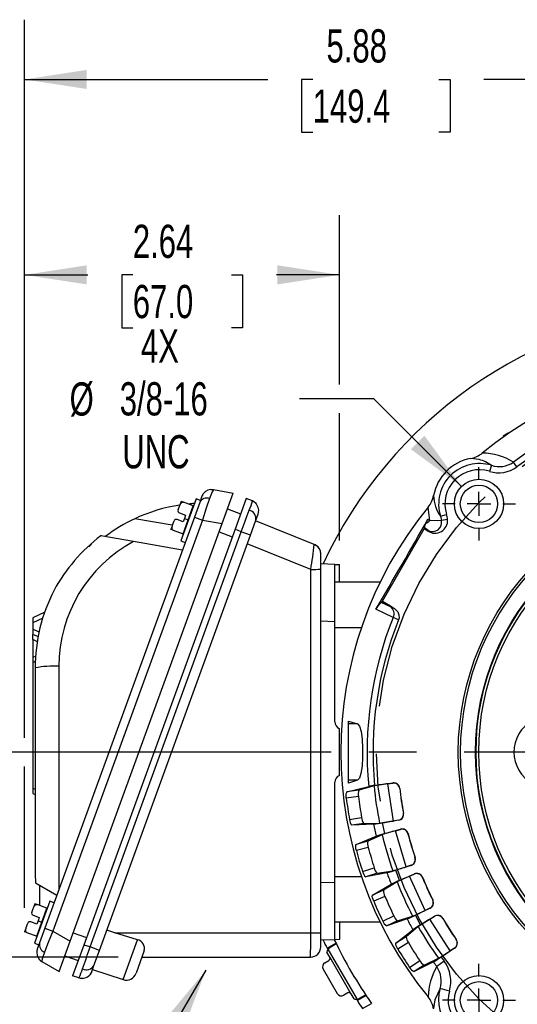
# Model space of a CAD drawing. Header units: inches. Extents: x 0 to 44, y 0 to 34.
# Tile 11 of 18: x 30.1 to 34.3, y 10.5 to 18.8. Entities that reach past the tile are written whole.
import ezdxf

# ---------------------------------------------------------------- set-up
doc = ezdxf.new("R2010")
doc.units = ezdxf.units.IN
doc.header["$LTSCALE"] = 4
doc.header["$MEASUREMENT"] = 0
doc.linetypes.add('CENTERX2', pattern=[0.8, 0.5, -0.1, 0.1, -0.1])
doc.layers.add('CENTER', color=40, linetype='CENTERX2')
doc.layers.add('DIMENSIONS', color=140, linetype='Continuous', lineweight=25)
doc.layers.add('TEXT', color=140, linetype='Continuous', lineweight=25)
doc.styles.add('SLDTEXTSTYLE0', font='TXT', dxfattribs={"width": 0.7})
doc.dimstyles.new('SLDDIMSTYLE1', dxfattribs={"dimtxt": 0.277778, "dimasz": 0.52, "dimexe": 0, "dimexo": 0.0625, "dimgap": 0.069444, "dimtad": 0, "dimtih": 1, "dimtoh": 1, "dimrnd": 1e-09, "dimzin": 12, "dimdsep": 46, "dimtxsty": 'SLDTEXTSTYLE0', "dimsah": 1, "dimcen": 0.09, "dimadec": 0, "dimazin": 3, "dimtfac": 1, "dimtofl": 0, "dimtmove": 0, "dimatfit": 3, "dimfxl": 0, "dimfrac": 2, "dimtolj": 1, "dimtzin": 12, "dimarcsym": 0})
doc.dimstyles.new('SLDDIMSTYLE4', dxfattribs={"dimtxt": 0.18, "dimasz": 0.52, "dimexe": 0, "dimexo": 0.0625, "dimgap": 0, "dimtad": 0, "dimtih": 1, "dimtoh": 1, "dimdec": 0, "dimrnd": 1e-09, "dimzin": 0, "dimdsep": 46, "dimtxsty": 'Standard', "dimsah": 1, "dimcen": 0.09, "dimadec": 0, "dimazin": 0, "dimtfac": 0.52, "dimtdec": 0, "dimtofl": 0, "dimtmove": 0, "dimatfit": 3, "dimfxl": 0, "dimfrac": 2, "dimtolj": 1, "dimtzin": 0, "dimarcsym": 0})
doc.dimstyles.new('SLDDIMSTYLE5', dxfattribs={"dimtxt": 0.277778, "dimasz": 0.52, "dimexe": 0, "dimexo": 0.0625, "dimgap": 0.069444, "dimtad": 0, "dimtih": 1, "dimtoh": 1, "dimrnd": 1e-09, "dimzin": 12, "dimdsep": 46, "dimtxsty": 'SLDTEXTSTYLE0', "dimsah": 1, "dimcen": 0, "dimadec": 0, "dimazin": 3, "dimtfac": 1, "dimtofl": 0, "dimtmove": 0, "dimatfit": 3, "dimfxl": 0, "dimfrac": 2, "dimtolj": 1, "dimtzin": 12, "dimarcsym": 0})
doc.dimstyles.new('SLDDIMSTYLE6', dxfattribs={"dimtxt": 0.277778, "dimasz": 0.52, "dimexe": 0, "dimexo": 0.0625, "dimgap": 0.069444, "dimtad": 0, "dimtih": 1, "dimtoh": 1, "dimrnd": 1e-09, "dimzin": 12, "dimdsep": 46, "dimtxsty": 'SLDTEXTSTYLE0', "dimsah": 1, "dimcen": 0, "dimadec": 0, "dimazin": 3, "dimtfac": 1, "dimtofl": 0, "dimtmove": 0, "dimatfit": 3, "dimfxl": 0, "dimfrac": 2, "dimtolj": 1, "dimtzin": 12, "dimarcsym": 0})
doc.dimstyles.new('SLDDIMSTYLE7', dxfattribs={"dimtxt": 0.277778, "dimasz": 0.52, "dimexe": 0, "dimexo": 0.0625, "dimgap": 0.069444, "dimtad": 0, "dimtih": 1, "dimtoh": 1, "dimrnd": 1e-09, "dimzin": 12, "dimdsep": 46, "dimtxsty": 'SLDTEXTSTYLE0', "dimsah": 1, "dimcen": 0, "dimadec": 0, "dimazin": 3, "dimtfac": 1, "dimtofl": 0, "dimtmove": 0, "dimatfit": 3, "dimfxl": 0, "dimfrac": 2, "dimtolj": 1, "dimtzin": 12, "dimarcsym": 0})

# ---------------------------------------------------------------- blocks, each defined once
blk = doc.blocks.new('_D_11')
at = {"layer": 'DIMENSIONS'}
for p, q in [((39.1755, 15.9911), (39.0822, 15.9911)), ((39.0822, 15.9911), (39.0822, 15.5494)), ((40.2322, 15.9911), (40.3255, 15.9911)), ((40.3255, 15.9911), (40.3255, 15.5494)), ((37.9677, 14.9113), (38.5394, 15.5876)), ((38.5394, 15.5876), (38.7388, 15.5876)), ((39.0822, 15.5494), (39.1755, 15.5494)), ((40.3255, 15.5494), (40.2322, 15.5494))]:
    blk.add_line(p, q, dxfattribs=at)
blk.add_solid([(37.9677, 14.9113), (38.3645, 15.2567), (38.2423, 15.36)], dxfattribs=at)
at = {"layer": 'DIMENSIONS', "char_height": 0.27778, "attachment_point": 1, "style": 'SLDTEXTSTYLE0'}
for s, insert in [('%%c', (39.0812, 16.4114)), ('5.87', (39.5009, 16.4114)), ('149.2', (39.1755, 15.9074)), ('B.C.', (39.32, 15.4035))]:
    blk.add_mtext(s, dxfattribs=dict(at, insert=insert))
blk = doc.blocks.new('_D_14')
at = {"layer": 'DIMENSIONS'}
for p, q in [((28.2821, 13.2456), (28.1888, 13.2456)), ((28.1888, 13.2456), (28.1888, 12.8038)), ((29.1077, 13.2456), (29.2011, 13.2456)), ((29.2011, 13.2456), (29.2011, 12.8038)), ((29.6086, 13.2461), (29.8961, 13.2461)), ((29.8961, 13.2461), (29.8961, 12.6577)), ((28.1888, 12.8038), (28.2821, 12.8038)), ((29.2011, 12.8038), (29.1077, 12.8038)), ((32.7559, 12.6577), (29.3961, 12.6577)), ((29.8961, 12.6577), (29.8961, 10.9421)), ((30.9707, 10.9421), (29.3961, 10.9421))]:
    blk.add_line(p, q, dxfattribs=at)
for points in [[(29.8961, 12.6577), (29.8161, 12.1377), (29.9761, 12.1377)], [(29.8961, 10.9421), (29.9761, 11.4621), (29.8161, 11.4621)]]:
    blk.add_solid(points, dxfattribs=at)
at = {"layer": 'DIMENSIONS', "char_height": 0.27778, "attachment_point": 1, "style": 'SLDTEXTSTYLE0'}
for s, insert in [('1.72', (28.2821, 13.6659)), ('43.6', (28.2821, 13.1619))]:
    blk.add_mtext(s, dxfattribs=dict(at, insert=insert))
blk = doc.blocks.new('_D_19')
at = {"layer": 'DIMENSIONS'}
for p, q in [((39.161, 13.6071), (40.0523, 13.8808)), ((40.0523, 13.8808), (40.312, 13.8808)), ((40.4986, 13.8808), (40.4053, 13.8808)), ((40.4053, 13.8808), (40.4053, 13.4391)), ((41.5553, 13.8808), (41.6486, 13.8808)), ((41.6486, 13.8808), (41.6486, 13.4391)), ((40.4053, 13.4391), (40.4986, 13.4391)), ((41.6486, 13.4391), (41.5553, 13.4391))]:
    blk.add_line(p, q, dxfattribs=at)
blk.add_solid([(39.161, 13.6071), (39.6815, 13.6832), (39.6345, 13.8362)], dxfattribs=at)
at = {"layer": 'DIMENSIONS', "char_height": 0.27778, "attachment_point": 1, "style": 'SLDTEXTSTYLE0'}
for s, insert in [('%%c', (40.4043, 14.3011)), ('6.47', (40.824, 14.3011)), ('164.3', (40.4986, 13.7971))]:
    blk.add_mtext(s, dxfattribs=dict(at, insert=insert))
blk = doc.blocks.new('_D_20')
at = {"layer": 'DIMENSIONS'}
for p, q in [((39.3381, 14.4558), (40.1596, 14.9078)), ((40.1596, 14.9078), (40.312, 14.9078)), ((40.4986, 14.9078), (40.4053, 14.9078)), ((40.4053, 14.9078), (40.4053, 14.466)), ((41.5553, 14.9078), (41.6486, 14.9078)), ((41.6486, 14.9078), (41.6486, 14.466)), ((40.4053, 14.466), (40.4986, 14.466)), ((41.6486, 14.466), (41.5553, 14.466))]:
    blk.add_line(p, q, dxfattribs=at)
blk.add_solid([(39.3381, 14.4558), (39.8323, 14.6364), (39.7552, 14.7766)], dxfattribs=at)
at = {"layer": 'DIMENSIONS', "char_height": 0.27778, "attachment_point": 1, "style": 'SLDTEXTSTYLE0'}
for s, insert in [('%%c', (40.4043, 15.3281)), ('7.46', (40.824, 15.3281)), ('189.5', (40.4986, 14.8241))]:
    blk.add_mtext(s, dxfattribs=dict(at, insert=insert))
blk = doc.blocks.new('_D_21')
at = {"layer": 'DIMENSIONS'}
for p, q in [((30.1883, 12.7777), (30.1883, 18.7853)), ((36.0698, 16.508), (36.0698, 18.7853)), ((30.1883, 18.2853), (32.2242, 18.2853)), ((32.6007, 18.2847), (32.5074, 18.2847)), ((32.5074, 18.2847), (32.5074, 17.8429)), ((33.6574, 18.2847), (33.7507, 18.2847)), ((33.7507, 18.2847), (33.7507, 17.8429)), ((36.0698, 18.2853), (34.0339, 18.2853)), ((32.5074, 17.8429), (32.6007, 17.8429)), ((33.7507, 17.8429), (33.6574, 17.8429)), ((36.0698, 15.9716), (36.0698, 16.268)), ((30.1883, 11.354), (30.1883, 12.5377))]:
    blk.add_line(p, q, dxfattribs=at)
for points in [[(30.1883, 18.2853), (30.7083, 18.2053), (30.7083, 18.3653)], [(36.0698, 18.2853), (35.5498, 18.3653), (35.5498, 18.2053)]]:
    blk.add_solid(points, dxfattribs=at)
at = {"layer": 'DIMENSIONS', "char_height": 0.27778, "attachment_point": 1, "style": 'SLDTEXTSTYLE0'}
for s, insert in [('5.88', (32.7162, 18.705)), ('149.4', (32.6007, 18.201))]:
    blk.add_mtext(s, dxfattribs=dict(at, insert=insert))
blk = doc.blocks.new('_D_22')
at = {"layer": 'DIMENSIONS'}
for p, q in [((33.1132, 15.6143), (32.4892, 15.6143)), ((33.8472, 14.8803), (33.1132, 15.6143))]:
    blk.add_line(p, q, dxfattribs=at)
blk.add_solid([(33.8472, 14.8803), (33.5361, 15.3046), (33.4229, 15.1914)], dxfattribs=at)
at = {"layer": 'DIMENSIONS', "char_height": 0.27778, "attachment_point": 1, "style": 'SLDTEXTSTYLE0'}
for s, insert in [('4X', (31.1621, 16.1938)), ('%%c', (30.565, 15.7509)), ('3/8-16', (30.9846, 15.7521)), ('UNC', (31.0063, 15.3092))]:
    blk.add_mtext(s, dxfattribs=dict(at, insert=insert))
blk = doc.blocks.new('_D_23')
at = {"layer": 'DIMENSIONS'}
for p, q in [((30.1884, 12.7777), (30.1884, 17.1504)), ((32.8257, 15.7343), (32.8257, 17.1504)), ((30.1884, 16.6504), (30.7177, 16.6504)), ((31.0943, 16.6498), (31.0009, 16.6498)), ((31.0009, 16.6498), (31.0009, 16.2081)), ((31.9199, 16.6498), (32.0132, 16.6498)), ((32.0132, 16.6498), (32.0132, 16.2081)), ((32.8257, 16.6504), (32.2964, 16.6504)), ((31.0009, 16.2081), (31.0943, 16.2081)), ((32.0132, 16.2081), (31.9199, 16.2081)), ((32.8257, 14.427), (32.8257, 15.4943)), ((30.1884, 11.3544), (30.1884, 12.5377))]:
    blk.add_line(p, q, dxfattribs=at)
for points in [[(30.1884, 16.6504), (30.7084, 16.5704), (30.7084, 16.7304)], [(32.8257, 16.6504), (32.3057, 16.7304), (32.3057, 16.5704)]]:
    blk.add_solid(points, dxfattribs=at)
at = {"layer": 'DIMENSIONS', "char_height": 0.27778, "attachment_point": 1, "style": 'SLDTEXTSTYLE0'}
for s, insert in [('2.64', (31.0943, 17.0701)), ('67.0', (31.0943, 16.5661))]:
    blk.add_mtext(s, dxfattribs=dict(at, insert=insert))
blk = doc.blocks.new('SW_CENTERMARKSYMBOL_0')
at = {"layer": 'CENTER', "color": 0}
for p, q in [((0, 0.2), (0, 3.1139)), ((0, 0), (0, 0.1)), ((-0.2, 0), (-3.1139, 0)), ((0, 0), (-0.1, 0)), ((0, 0), (0, -0.1)), ((0, 0), (0.1, 0)), ((0.2, 0), (3.1139, 0)), ((0, -0.2), (0, -3.1139))]:
    blk.add_line(p, q, dxfattribs=at)
blk = doc.blocks.new('SW_CENTERMARKSYMBOL_1')
at = {"layer": 'CENTER', "color": 0}
for p, q in [((0, 0.2), (0, 0.3063)), ((0, 0), (0, 0.1)), ((-0.2, 0), (-0.3063, 0)), ((0, 0), (-0.1, 0)), ((0, 0), (0, -0.1)), ((0, 0), (0.1, 0)), ((0.2, 0), (0.3063, 0)), ((0, -0.2), (0, -0.3063))]:
    blk.add_line(p, q, dxfattribs=at)
blk = doc.blocks.new('SW_CENTERMARKSYMBOL_4')
at = {"layer": 'CENTER', "color": 0}
for p, q in [((0, 0.2), (0, 0.3063)), ((0, 0), (0, 0.1)), ((-0.2, 0), (-0.3063, 0)), ((0, 0), (-0.1, 0)), ((0, 0), (0, -0.1)), ((0, 0), (0.1, 0)), ((0.2, 0), (0.3063, 0)), ((0, -0.2), (0, -0.3063))]:
    blk.add_line(p, q, dxfattribs=at)

msp = doc.modelspace()

# ---------------------------------------------------------------- linework, layer by layer
for p, q in [((34.2386, 15.3258), (34.1969, 15.3017)), ((34.2384, 15.3251), (34.1976, 15.3015)), ((34.2384, 15.3251), (34.2386, 15.3258)), ((34.1871, 15.2862), (34.1878, 15.2861)), ((34.1976, 15.3015), (34.1969, 15.3017)), ((33.9958, 15.1043), (33.9231, 15.1141)), ((34.3105, 15.0432), (34.281, 15.0833)), ((34.0969, 15.0568), (34.0813, 15.0065)), ((31.7697, 14.8535), (31.7669, 14.8489)), ((31.7697, 14.8535), (31.9344, 14.8245)), ((31.499, 14.7553), (31.488, 14.725)), ((31.6236, 14.7763), (31.4957, 14.4248)), ((31.5176, 14.7489), (31.4994, 14.7555)), ((31.6001, 14.7188), (31.5176, 14.7489)), ((31.6548, 14.7469), (31.6097, 14.6229)), ((31.6606, 14.7628), (31.6236, 14.7763)), ((31.6733, 14.7978), (31.6548, 14.7469)), ((31.6606, 14.7628), (31.6596, 14.7603)), ((31.8416, 14.5694), (31.9344, 14.8245)), ((32.0441, 14.7805), (31.95, 14.5219)), ((32.0954, 14.7587), (32.0441, 14.7805)), ((31.4728, 14.6831), (31.4733, 14.6846)), ((31.5574, 14.6014), (31.6001, 14.7188)), ((31.6032, 14.7202), (31.6001, 14.7188)), ((31.8864, 14.6926), (31.9974, 14.6522)), ((33.5813, 14.596), (33.5681, 14.7065)), ((31.6097, 14.6229), (30.3582, 11.1846)), ((31.6769, 14.5985), (30.4255, 11.1601)), ((31.4224, 14.5558), (31.112, 14.6105)), ((31.4395, 14.5917), (31.4401, 14.5931)), ((31.5158, 14.5849), (31.4647, 14.6035)), ((31.4851, 14.6593), (31.5361, 14.6407)), ((31.5146, 14.4839), (31.5574, 14.6014)), ((31.5259, 14.6128), (31.5158, 14.5849)), ((31.5361, 14.6407), (31.5259, 14.6128)), ((31.5259, 14.6128), (31.5574, 14.6014)), ((31.5574, 14.6014), (31.5596, 14.6006)), ((31.6097, 14.6229), (31.6769, 14.5985)), ((31.6769, 14.5985), (31.8416, 14.5694)), ((32.0784, 14.472), (32.1241, 14.5975)), ((32.6141, 14.3952), (32.1227, 14.5937)), ((32.1241, 14.5975), (32.143, 14.6494)), ((33.5653, 14.607), (33.5813, 14.596)), ((33.6707, 14.6306), (33.721, 14.6462)), ((33.6707, 14.6306), (33.6788, 14.5956)), ((33.7306, 14.6026), (33.6788, 14.5956)), ((30.5703, 11.0766), (31.8416, 14.5694)), ((31.95, 14.5219), (30.6838, 11.0433)), ((30.7372, 11.027), (32.0013, 14.5001)), ((31.4232, 14.547), (31.4138, 14.521)), ((31.4321, 14.5139), (31.4138, 14.5206)), ((31.4321, 14.5139), (31.5146, 14.4839)), ((31.8164, 14.5002), (31.9274, 14.4598)), ((32.0013, 14.5001), (31.95, 14.5219)), ((32.0784, 14.472), (32.0013, 14.5001)), ((33.1841, 13.9199), (33.5338, 14.5257)), ((33.5656, 14.5073), (33.5338, 14.5257)), ((33.5361, 14.5304), (33.5342, 14.5376)), ((33.5682, 14.5119), (33.5342, 14.5376)), ((33.5361, 14.5304), (33.5682, 14.5119)), ((33.5656, 14.5073), (33.5682, 14.5119)), ((30.8143, 10.9989), (32.0784, 14.472)), ((30.8309, 14.4662), (30.8267, 14.4669)), ((31.1013, 14.4185), (30.8268, 14.4669)), ((31.5091, 14.3466), (31.1013, 14.4185)), ((31.4957, 14.4248), (31.5326, 14.4114)), ((31.5146, 14.4839), (31.5161, 14.4809)), ((32.5845, 14.1866), (32.0527, 14.4014)), ((32.6682, 14.1876), (32.6682, 14.3148)), ((32.5845, 11.1443), (32.5845, 14.1866)), ((32.7864, 14.2283), (32.6682, 14.2325)), ((32.6682, 11.1454), (32.6682, 14.1876)), ((32.7864, 13.7483), (32.7864, 14.2283)), ((32.7864, 14.2283), (32.8257, 14.227)), ((32.8257, 14.0805), (32.8257, 14.227)), ((32.8257, 14.0805), (32.7864, 14.0791)), ((33.1653, 14.0789), (32.7864, 14.0789)), ((33.2738, 13.7828), (33.1294, 13.852)), ((33.1723, 13.9131), (33.1811, 13.9155)), ((33.1723, 13.9131), (33.2496, 13.876)), ((33.2496, 13.876), (33.1811, 13.9155)), ((33.1841, 13.9199), (33.2522, 13.8805)), ((33.2522, 13.8805), (33.2496, 13.876)), ((30.3572, 13.8278), (30.257, 13.781)), ((30.257, 13.781), (30.257, 13.7382)), ((30.3418, 13.7778), (30.257, 13.7382)), ((33.32, 13.7642), (33.2738, 13.7828)), ((30.257, 13.7382), (30.257, 13.6852)), ((30.257, 13.6852), (30.257, 13.6423)), ((30.3103, 13.6603), (30.257, 13.6852)), ((32.7864, 13.7483), (32.6682, 13.7524)), ((32.7864, 12.9103), (32.7864, 13.7483)), ((32.7864, 13.701), (33.0091, 13.701)), ((30.3032, 13.6208), (30.257, 13.6423)), ((30.257, 13.5995), (30.257, 13.6423)), ((30.257, 13.5995), (30.257, 13.4486)), ((30.296, 13.5813), (30.257, 13.5995)), ((30.2826, 13.4605), (30.257, 13.4486)), ((30.257, 13.4486), (30.257, 13.4058)), ((30.28, 13.4165), (30.257, 13.4058)), ((30.257, 13.4058), (30.257, 12.3553)), ((30.2767, 13.3615), (30.2767, 11.6596)), ((30.4744, 13.3755), (30.4744, 11.5037)), ((32.8233, 12.8555), (32.8257, 12.8545)), ((32.8257, 12.4608), (32.8257, 12.8545)), ((32.9005, 12.9169), (32.9769, 12.8933)), ((32.9005, 12.8933), (32.9005, 12.9169)), ((32.9769, 12.8933), (32.9005, 12.8933)), ((32.9005, 12.422), (32.9005, 12.8933)), ((32.7864, 11.567), (32.7864, 12.4051)), ((32.8877, 12.3255), (33.0696, 12.3706)), ((32.9769, 12.422), (32.9005, 12.3984)), ((32.9769, 12.422), (32.9005, 12.422)), ((32.9005, 12.3984), (32.9005, 12.422)), ((33.1144, 12.3748), (32.9871, 12.3386)), ((33.1188, 12.379), (33.2726, 12.3993)), ((33.2295, 12.3926), (33.2717, 12.3981)), ((33.2761, 12.0808), (33.2295, 12.3926)), ((33.2717, 12.3981), (33.2726, 12.3993)), ((30.257, 12.3553), (30.257, 12.3125)), ((30.257, 12.3553), (30.2767, 12.3461)), ((30.257, 12.3125), (30.2767, 12.3033)), ((32.9841, 12.2866), (32.882, 12.2731)), ((32.9871, 12.3386), (32.8877, 12.3255)), ((33.3302, 12.3542), (33.3292, 12.353)), ((32.9089, 12.0934), (33.0104, 12.1104)), ((33.3599, 12.1477), (33.3611, 12.1469)), ((33.0285, 12.0615), (32.9296, 12.045)), ((33.1097, 12.0546), (32.9296, 12.045)), ((33.0285, 12.0615), (33.1608, 12.0641)), ((33.3193, 12.0869), (33.1864, 12.0647)), ((33.206, 11.9765), (33.1864, 12.0647)), ((33.3181, 12.0878), (33.2761, 12.0808)), ((33.3193, 12.0869), (33.3181, 12.0878)), ((32.9649, 11.8858), (33.1321, 11.9532)), ((33.1825, 11.9662), (33.0615, 11.9126)), ((33.206, 11.9765), (33.3358, 12.0125)), ((33.294, 11.9998), (33.3351, 12.0112)), ((33.3836, 11.6976), (33.294, 11.9998)), ((33.3351, 12.0112), (33.3358, 12.0125)), ((33.3991, 11.9758), (33.3983, 11.9746)), ((33.0615, 11.9126), (32.9649, 11.8858)), ((33.0658, 11.8607), (32.9665, 11.8332)), ((33.4255, 11.7097), (33.297, 11.6692)), ((33.4242, 11.7104), (33.3836, 11.6976)), ((33.4255, 11.7097), (33.4242, 11.7104)), ((33.4573, 11.7755), (33.4586, 11.7749)), ((33.0182, 11.659), (33.1164, 11.6899)), ((33.2224, 11.6485), (33.0454, 11.6139)), ((33.1411, 11.6441), (33.0454, 11.6139)), ((33.1411, 11.6441), (33.2717, 11.665)), ((33.3286, 11.5845), (33.297, 11.6692)), ((33.3286, 11.5845), (33.4522, 11.6383)), ((33.4126, 11.6199), (33.4517, 11.6369)), ((33.5433, 11.3331), (33.4126, 11.6199)), ((33.4517, 11.6369), (33.4522, 11.6383)), ((30.2801, 11.5641), (30.4588, 11.4609)), ((30.3161, 11.3736), (30.3161, 11.5434)), ((32.7864, 11.567), (32.6682, 11.5629)), ((33.0091, 11.6144), (32.7864, 11.6144)), ((32.7864, 11.087), (32.7864, 11.567)), ((33.1025, 11.4612), (33.2588, 11.5512)), ((33.3068, 11.5711), (33.1945, 11.5012)), ((33.5199, 11.6108), (33.5194, 11.6094)), ((33.1945, 11.5012), (33.1025, 11.4612)), ((30.2737, 11.3886), (30.2627, 11.3584)), ((30.3982, 11.4097), (30.2703, 11.0582)), ((30.2923, 11.3822), (30.2741, 11.3889)), ((30.3748, 11.3522), (30.2923, 11.3822)), ((30.4352, 11.3962), (30.3982, 11.4097)), ((33.2059, 11.4504), (33.1115, 11.4093)), ((33.6055, 11.4205), (33.6069, 11.4201)), ((30.2475, 11.3165), (30.2479, 11.3179)), ((30.2597, 11.2927), (30.3108, 11.2741)), ((30.332, 11.2347), (30.3748, 11.3522)), ((30.3778, 11.3536), (30.3748, 11.3522)), ((33.1869, 11.244), (33.2798, 11.2883)), ((33.5832, 11.3509), (33.4615, 11.2929)), ((33.5047, 11.2135), (33.4615, 11.2929)), ((33.5818, 11.3514), (33.5433, 11.3331)), ((33.5832, 11.3509), (33.5818, 11.3514)), ((30.2141, 11.2251), (30.2147, 11.2264)), ((30.2904, 11.2183), (30.2394, 11.2368)), ((30.2893, 11.1173), (30.332, 11.2347)), ((30.3006, 11.2462), (30.2904, 11.2183)), ((30.3108, 11.2741), (30.3006, 11.2462)), ((30.3006, 11.2462), (30.332, 11.2347)), ((30.332, 11.2347), (30.3343, 11.2339)), ((32.7864, 11.2364), (33.1653, 11.2364)), ((32.7864, 11.2362), (32.8257, 11.2348)), ((32.8257, 11.2348), (32.8257, 11.0884)), ((33.3906, 11.262), (33.2201, 11.2032)), ((33.3107, 11.2463), (33.2201, 11.2032)), ((33.3107, 11.2463), (33.4371, 11.2852)), ((33.5047, 11.2135), (33.6196, 11.2839)), ((33.5829, 11.2602), (33.6192, 11.2825)), ((33.7523, 10.9943), (33.5829, 11.2602)), ((33.6192, 11.2825), (33.6196, 11.2839)), ((33.6904, 11.2661), (33.6901, 11.2647)), ((30.1979, 11.1804), (30.1884, 11.1544)), ((30.2068, 11.1473), (30.1884, 11.154)), ((30.2068, 11.1473), (30.2893, 11.1173)), ((30.3582, 11.1846), (30.3131, 11.0607)), ((30.3582, 11.1846), (30.4255, 11.1601)), ((30.4255, 11.1601), (30.5703, 11.0766)), ((30.5955, 11.1458), (30.7064, 11.1054)), ((31.134, 11.0878), (30.9446, 11.1443)), ((30.9446, 11.1443), (32.5845, 11.1443)), ((32.6682, 11.0287), (32.6682, 11.1454)), ((33.2979, 11.0599), (33.4401, 11.1708)), ((33.4849, 11.1972), (33.3834, 11.1123)), ((30.2703, 11.0582), (30.3073, 11.0447)), ((30.2893, 11.1173), (30.2907, 11.1143)), ((30.3131, 11.0607), (30.2946, 11.0097)), ((30.3082, 11.0473), (30.3073, 11.0447)), ((30.4774, 10.8215), (30.5703, 11.0766)), ((30.6838, 11.0433), (30.5897, 10.7847)), ((30.7372, 11.027), (30.6838, 11.0433)), ((31.0126, 10.7543), (31.134, 11.0878)), ((32.7864, 11.087), (32.6682, 11.0829)), ((32.7216, 11.0177), (32.7947, 11.06)), ((32.7979, 11.0535), (32.7375, 11.0173)), ((32.8257, 11.0884), (32.7864, 11.087)), ((33.3834, 11.1123), (33.2979, 11.0599)), ((33.4018, 11.0636), (33.314, 11.0098)), ((33.8016, 11.0896), (33.8031, 11.0893)), ((30.8143, 10.9989), (30.7372, 11.027)), ((30.7687, 10.8735), (30.8143, 10.9989)), ((31.1905, 10.9965), (31.1215, 10.8069)), ((32.7439, 10.9421), (32.7197, 10.9841)), ((32.7324, 11.0144), (32.7216, 11.0177)), ((32.7287, 11.01), (32.7375, 11.0173)), ((32.7287, 11.01), (32.9724, 10.588)), ((33.7892, 11.0176), (33.6769, 10.9432)), ((33.7878, 11.0178), (33.7523, 10.9943)), ((33.7892, 11.0176), (33.7878, 11.0178)), ((30.3326, 10.9051), (30.4774, 10.8215)), ((30.5254, 10.9534), (30.6364, 10.913)), ((31.1707, 10.9421), (32.5816, 10.9421)), ((32.7026, 10.8954), (32.7368, 10.9152)), ((32.7439, 10.9421), (32.9211, 10.6352)), ((33.4117, 10.8565), (33.4975, 10.9133)), ((33.6109, 10.9027), (33.4503, 10.8207)), ((33.5339, 10.8761), (33.4503, 10.8207)), ((33.5339, 10.8761), (33.6537, 10.9322)), ((33.7023, 10.9083), (33.6402, 10.8624)), ((33.6769, 10.9432), (33.7023, 10.9083)), ((30.7498, 10.8216), (30.7687, 10.8735)), ((30.7565, 10.84), (31.0126, 10.7543)), ((32.6882, 10.8417), (32.8064, 10.6371)), ((30.6431, 10.7684), (30.5897, 10.7847)), ((30.6431, 10.7684), (30.6444, 10.7708)), ((32.8942, 10.6424), (32.8601, 10.6227)), ((32.9211, 10.6352), (32.9454, 10.5931)), ((33.6671, 10.6797), (33.6232, 10.5837)), ((33.7449, 10.657), (33.6671, 10.6797)), ((32.9724, 10.588), (32.983, 10.592)), ((33.0486, 10.6202), (32.9755, 10.578)), ((32.9755, 10.578), (32.978, 10.589)), ((33.0446, 10.6262), (32.983, 10.592)), ((33.0184, 10.5119), (33.0935, 10.5552)), ((33.6232, 10.5837), (33.6133, 10.511))]:
    msp.add_line(p, q)
at = {"flags": 128}
for points in [[(31.7669, 14.8489), (31.7583, 14.835), (31.7368, 14.7803)], [(31.7481, 14.8546), (31.7547, 14.8548), (31.7697, 14.8535)], [(31.4728, 14.6831), (31.4846, 14.7152), (31.4966, 14.7386), (31.5012, 14.7438), (31.507, 14.7479), (31.511, 14.7493), (31.5153, 14.7494), (31.5176, 14.7489)], [(31.7368, 14.7803), (31.7083, 14.6974), (31.6769, 14.5985)], [(32.143, 14.6494), (32.1471, 14.6652), (32.1482, 14.6815)], [(31.4321, 14.5139), (31.4291, 14.5156), (31.4267, 14.518), (31.4241, 14.5227), (31.4225, 14.5316), (31.4268, 14.5559), (31.4401, 14.5931)], [(33.6788, 14.5956), (33.6425, 14.5937), (33.5813, 14.596)], [(30.7492, 14.3965), (30.7341, 14.3836), (30.7266, 14.376)], [(33.2522, 13.8805), (33.2856, 13.8597), (33.3131, 13.8306), (33.3231, 13.8059), (33.3241, 13.7792), (33.32, 13.7642)], [(32.9769, 12.8933), (32.9935, 12.8743), (33.0063, 12.83), (33.0145, 12.7662), (33.0183, 12.6909), (33.018, 12.6124), (33.0136, 12.5391), (33.005, 12.4789), (32.9922, 12.4383), (32.9769, 12.422)], [(32.882, 12.2731), (32.8807, 12.2897), (32.8809, 12.3046), (32.8824, 12.3163), (32.8853, 12.3236), (32.8877, 12.3255)], [(32.9665, 11.8332), (32.9629, 11.8494), (32.961, 11.8642), (32.961, 11.876), (32.9628, 11.8837), (32.9649, 11.8858)], [(33.1115, 11.4093), (33.1057, 11.4249), (33.1017, 11.4392), (33.1, 11.4509), (33.1007, 11.4588), (33.1025, 11.4612)], [(30.2475, 11.3165), (30.2592, 11.3485), (30.2712, 11.372), (30.2758, 11.3772), (30.2817, 11.3813), (30.2856, 11.3827), (30.29, 11.3828), (30.2923, 11.3822)], [(30.2068, 11.1473), (30.2037, 11.149), (30.2013, 11.1514), (30.1987, 11.1561), (30.1972, 11.1649), (30.2015, 11.1893), (30.2147, 11.2264)], [(30.4255, 11.1601), (30.3859, 11.0642), (30.3545, 10.9824)], [(33.314, 11.0098), (33.3061, 11.0244), (33.3002, 11.038), (33.2969, 11.0494), (33.2965, 11.0572), (33.2979, 11.0599)], [(30.3545, 10.9824), (30.3358, 10.9266), (30.3326, 10.9051)], [(32.7287, 11.01), (32.7215, 10.9955), (32.7197, 10.9841)], [(30.3154, 10.9182), (30.3203, 10.9138), (30.3326, 10.9051)], [(30.7498, 10.8216), (30.7427, 10.8067), (30.7331, 10.7936)], [(32.9724, 10.588), (32.9561, 10.589), (32.9454, 10.5931)]]:
    msp.add_lwpolyline(points, dxfattribs=at)
for centre, radius in [((33.993, 14.7344), 0.2063), ((36.0698, 12.6577), 2.25), ((33.993, 14.7344), 0.1563), ((36.0698, 12.6577), 2.2303), ((36.0698, 12.6577), 2.1063), ((36.0698, 12.6577), 2.1015), ((36.0698, 12.6577), 2.0788), ((33.993, 10.5809), 0.2063), ((33.993, 10.5809), 0.1563)]:
    msp.add_circle(centre, radius)
for centre, radius, start, end in [((36.0698, 12.6577), 3.7303, 95.11553, 155.04033), ((36.0698, 12.6577), 3.2336, 50.683, 129.317), ((36.0698, 12.6577), 3.0139, 53.59269, 126.40731), ((36.0698, 12.6577), 2.9641, 53.59269, 126.40731), ((33.8827, 15.3299), 0.2195, 280.61531, 309.03386), ((34.0177, 14.6658), 0.4936, 57.76572, 89.62543), ((33.9958, 14.7317), 0.3893, 100.75999, 169.24001), ((33.919, 14.8092), 0.3049, 54.29192, 75.40202), ((34.1626, 15.2535), 0.2073, 251.54611, 304.83978), ((33.9958, 14.7317), 0.3405, 72.72714, 197.27286), ((33.9958, 14.7317), 0.2879, 72.72714, 197.27286), ((34.1597, 15.2511), 0.2569, 252.22853, 305.96646), ((31.7524, 14.7706), 0.0833, 79.27092, 140.94036), ((31.7162, 14.7134), 0.07, 72.89299, 151.40268), ((31.7547, 14.7682), 0.0866, 139.44432, 160), ((31.5987, 14.884), 0.5123, 336.81074, 345.84385), ((32.0616, 14.679), 0.0866, 42.66772, 67), ((32.0644, 14.6794), 0.0838, 0.66872, 68.31077), ((33.3989, 14.8442), 0.2181, 320.86953, 349.48143), ((33.9185, 14.8087), 0.3052, 180.81068, 215.69851), ((31.694, 13.3615), 1.378, 98.56557, 114.98293), ((31.4918, 14.6778), 0.0197, 164.29338, 250), ((31.694, 13.3615), 1.378, 93.5283, 95.53106), ((20.2358, 19.0147), 12.602, 339.00733, 339.89193), ((32.05, 14.6097), 0.0751, 350.58219, 74.8426), ((36.0698, 12.6577), 3.2336, 140.683, 219.317), ((31.694, 13.3615), 1.378, 114.98293, 127.09589), ((31.458, 14.585), 0.0197, 70, 155.70662), ((-0.1406, 33.5638), 38.671, 329.35413, 330.64587), ((34.2501, 14.2202), 0.7865, 150.54355, 153.60211), ((33.5179, 14.645), 0.08, 290.27763, 322.32778), ((33.6251, 14.5948), 0.1058, 235.75038, 4.23527), ((33.6047, 14.5786), 0.076, 241.35, 12.8896), ((33.4656, 14.5667), 0.2675, 7.70732, 17.28668), ((33.6109, 14.5286), 0.0772, 147.65171, 173.32108), ((31.6975, 13.3204), 1.4397, 127.21667, 151.3008), ((31.6555, 13.3755), 1.1811, 117.98193, 180), ((28.8419, 14.8242), 3.7965, 350.33129, 353.51095), ((32.5935, 14.3201), 0.0737, 15.33657, 73.88569), ((32.5816, 14.3148), 0.0866, 42.81262, 68), ((32.5816, 14.3148), 0.0866, 0, 21.01717), ((32.605, 15.9208), 1.7344, 269.32306, 272.09105), ((31.694, 13.3615), 1.4173, 152.6877, 180), ((33.3618, 13.7348), 0.2602, 136.73274, 153.24012), ((33.2113, 13.8163), 0.0709, 331.81796, 57.30016), ((36.0698, 12.6577), 3.0139, 158.07935, 185.46468), ((36.0698, 12.6577), 2.9641, 158.07935, 185.39408), ((30.4304, 12.595), 0.7817, 86.77739, 101.3418), ((34.5821, 12.6577), 0.2966, 87.80558, 272.19442), ((32.8454, 12.9103), 0.0591, 180, 248), ((32.8454, 12.4051), 0.0591, 109.47122, 180), ((33.2468, 11.4787), 0.9094, 98.08654, 101.23278), ((33.3666, 11.12), 1.2799, 96.14796, 101.3658), ((36.0698, 12.6577), 2.969, 185.46679, 191.53321), ((33.2784, 12.3474), 0.0512, 6.33672, 97.50604), ((33.2793, 12.3485), 0.0512, 6.31525, 97.50593), ((33.0769, 12.3072), 0.0951, 160.77785, 192.56463), ((36.0698, 12.6577), 3.108, 186.85776, 190.14224), ((36.0698, 12.6577), 2.7575, 186.34267, 190.65733), ((36.0698, 12.6577), 2.7564, 186.32121, 190.67879), ((36.0698, 12.6577), 3.2109, 186.87836, 190.12164), ((33.0832, 12.1096), 0.0728, 179.35053, 221.30698), ((33.3097, 12.1382), 0.0512, 279.49382, 10.6635), ((33.3109, 12.1374), 0.0512, 279.4941, 10.6847), ((32.9862, 12.0979), 0.0775, 183.34221, 223.06099), ((33.0142, 13.0742), 1.0241, 275.34951, 279.68085), ((36.0698, 12.6577), 3.021, 191.51541, 193.48459), ((32.9433, 13.9715), 1.9198, 276.50416, 279.98208), ((33.5665, 10.7031), 1.3235, 105.80922, 109.16042), ((33.6069, 10.7588), 1.2799, 104.14796, 109.3658), ((36.0698, 12.6577), 2.969, 193.46679, 199.53321), ((33.3487, 11.9619), 0.0512, 14.33672, 105.50604), ((33.3495, 11.9632), 0.0512, 14.31525, 105.50593), ((36.0698, 12.6577), 2.7575, 194.34267, 198.65733), ((36.0698, 12.6577), 2.7564, 194.32121, 198.67879), ((33.1548, 11.8941), 0.0951, 168.77785, 200.56463), ((36.0698, 12.6577), 3.2109, 194.87836, 198.12164), ((36.0698, 12.6577), 3.108, 194.85776, 198.14224), ((33.4088, 11.7592), 0.0512, 287.49382, 18.6635), ((33.4101, 11.7585), 0.0512, 287.4941, 18.6847), ((33.0942, 11.6742), 0.0775, 191.34221, 231.06099), ((33.1885, 11.6992), 0.0728, 187.35053, 229.30698), ((32.986, 12.6449), 1.0241, 283.34951, 287.68085), ((36.0698, 12.6577), 3.021, 199.51541, 201.48459), ((32.7909, 13.5236), 1.9198, 284.50416, 287.98208), ((33.8951, 10.4345), 1.2799, 112.14796, 117.3658), ((33.4721, 11.59), 0.0512, 22.33672, 113.50604), ((33.4726, 11.5914), 0.0512, 22.31525, 113.50593), ((33.8629, 10.3737), 1.3235, 113.80922, 117.16042), ((36.0698, 12.6577), 2.969, 201.46679, 207.53321), ((36.0698, 12.6577), 2.7575, 202.34267, 206.65733), ((36.0698, 12.6577), 2.7564, 202.32121, 206.67879), ((33.2895, 11.4959), 0.0951, 176.77785, 208.56463), ((36.0698, 12.6577), 3.2109, 202.87836, 206.12164), ((36.0698, 12.6577), 3.108, 202.85776, 206.14224), ((33.5597, 11.3976), 0.0512, 295.49382, 26.6635), ((33.5611, 11.3971), 0.0512, 295.4941, 26.6847), ((30.2664, 11.3112), 0.0197, 164.29338, 250), ((33.35, 11.3076), 0.0728, 195.35053, 237.30698), ((33.0177, 12.2158), 1.0241, 291.34951, 295.68085), ((32.7023, 13.0588), 1.9198, 292.50416, 295.98208), ((33.6459, 11.2388), 0.0512, 30.33672, 121.50604), ((33.6463, 11.2403), 0.0512, 30.31525, 121.50593), ((30.2326, 11.2183), 0.0197, 70, 155.70662), ((33.26, 11.2696), 0.0775, 199.34221, 239.06099), ((36.0698, 12.6577), 3.021, 207.51541, 209.48459), ((34.2023, 10.0888), 1.3235, 121.80922, 125.16042), ((34.2257, 10.1535), 1.2799, 120.14796, 125.3658), ((36.0698, 12.6577), 2.7575, 210.34267, 214.65733), ((36.0698, 12.6577), 2.7564, 210.32121, 214.67879), ((29.1777, 11.091), 3.4072, 357.49427, 0.8967), ((32.605, 12.8786), 1.7344, 269.32306, 272.09105), ((36.0698, 12.6577), 2.969, 209.46679, 215.53321), ((30.3817, 11.0468), 0.07, 168.59732, 247.10701), ((31.1171, 11.0142), 0.0755, 346.44876, 77.08245), ((33.1538, 11.28), 0.5056, 202.864, 211.24838), ((36.0698, 12.6577), 3.644, 205.53565, 215.23701), ((33.4782, 11.1202), 0.0951, 184.77785, 216.56463), ((36.0698, 12.6577), 3.108, 210.85776, 214.14224), ((33.7595, 11.0605), 0.0512, 303.49382, 34.6635), ((33.761, 11.0602), 0.0512, 303.4941, 34.6847), ((30.376, 10.9801), 0.0866, 160, 180.55568), ((30.3727, 10.9797), 0.0833, 179.05964, 240.72908), ((18.8223, 15.1313), 12.602, 340.10807, 340.99267), ((32.5816, 11.0287), 0.0866, 270, 0), ((36.0698, 12.6577), 3.2109, 210.87836, 214.12164), ((32.6792, 12.5863), 1.9198, 300.50416, 303.98208), ((33.5643, 10.9422), 0.0728, 203.35053, 245.30698), ((33.1089, 11.7954), 1.0241, 299.34951, 303.68085), ((36.0698, 12.6577), 3.021, 215.51541, 216.46127), ((33.4706, 10.7397), 0.2865, 343.21053, 36.02957), ((30.6703, 10.8491), 0.0838, 251.68923, 319.33128), ((30.118, 11.0155), 0.5805, 335.0705, 342.76647), ((30.704, 10.9117), 0.0751, 245.1574, 329.41781), ((31.0401, 10.8364), 0.0866, 251.5, 340), ((33.4805, 10.8921), 0.0775, 207.34221, 247.06099), ((34.0611, 10.6057), 0.493, 148.62226, 179.63977), ((33.4672, 10.7436), 0.2098, 342.27917, 34.47997), ((30.6684, 10.8512), 0.0866, 253, 277.33228), ((33.9958, 10.5837), 0.3425, 163.71576, 286.28424), ((33.9958, 10.5837), 0.2614, 163.71576, 286.28424), ((33.5948, 10.9339), 0.7143, 209.88775, 216.21349), ((33.3976, 10.4705), 0.2195, 10.61522, 39.03391)]:
    msp.add_arc(centre, radius, start, end)
for centre, major_axis, ratio, start_param, end_param in [((34.2483, 15.3081), (0.0051, 0.019), 0.999315, 0.403691, 0.785056), ((34.2485, 15.3088), (0.0051, 0.019), 0.999315, 0.351732, 0.785056), ((33.5165, 14.4963), (0.0197, 0.0341), 0.017455, 5.759587, 6.265732), ((33.2008, 13.9496), (0.0197, 0.0341), 0.017455, 3.159046, 3.665191), ((30.5129, 11.4949), (-0.0793, 0.5768), 0.38576, 1.228603, 1.397665), ((32.0185, 10.6209), (5.1881, -1.8883), 0.023103, 1.787687, 1.801192), ((32.7224, 10.8614), (0.0381, -0.0102), 0.997265, 2.357564, 3.925621), ((32.7269, 10.9322), (0.0147, -0.0131), 0.998478, 5.962135, 7.532018), ((32.8405, 10.6569), (0.0102, 0.0381), 0.997265, 2.357564, 3.925621), ((32.9041, 10.6253), (-0.004, 0.0193), 0.998478, 5.034353, 6.604236)]:
    msp.add_ellipse(centre, major_axis=major_axis, ratio=ratio, start_param=start_param, end_param=end_param)
at = {"layer": 'CENTER'}
msp.add_circle((36.0715, 12.6684), 2.937, dxfattribs=at)

# ---------------------------------------------------------------- block references
for name, p in [('SW_CENTERMARKSYMBOL_0', (36.0698, 12.6577)), ('SW_CENTERMARKSYMBOL_1', (33.993, 14.7344)), ('SW_CENTERMARKSYMBOL_4', (33.993, 10.5809))]:
    msp.add_blockref(name, p, dxfattribs=at)

# ---------------------------------------------------------------- dimensions: what is measured, and where the dimension line sits
at = {"layer": 'DIMENSIONS'}
for base, p1, p2, picture, middle in [((30.1883, 18.2853), (36.0698, 15.7716), (30.1883, 11.154), '_D_21', (33.1291, 18.2853)), ((30.1884, 16.6504), (32.8257, 14.227), (30.1884, 11.1544), '_D_23', (31.5071, 16.6504))]:
    dim = msp.add_linear_dim(base=base, p1=p1, p2=p2, dimstyle='SLDDIMSTYLE1', dxfattribs=at)
    dim.commit()
    dim.dimension.update_dxf_attribs({"geometry": picture, "text_midpoint": middle, "dimtype": 160})
dim = msp.add_diameter_dim_2p(p1=(34.1754, 10.4255), p2=(37.9677, 14.9113), text='<>\\PB.C.', dimstyle='SLDDIMSTYLE5', dxfattribs=at)
dim.commit()
dim.dimension.update_dxf_attribs({"geometry": '_D_11', "text_midpoint": (39.7038, 15.7702), "dimtype": 163})
dim = msp.add_diameter_dim_2p(p1=(34.1389, 14.5886), p2=(33.8472, 14.8803), text='4X\\P%%c3/8-16\\PUNC', dimstyle='SLDDIMSTYLE7', override={"dimpost": '<>'}, dxfattribs=at)
dim.commit()
dim.dimension.update_dxf_attribs({"geometry": '_D_22', "text_midpoint": (31.4021, 15.6143), "dimtype": 163})
for p1, p2, picture, middle in [((32.8015, 10.8595), (39.3381, 14.4558), '_D_20', (41.0269, 14.9078)), ((32.9787, 11.7083), (39.161, 13.6071), '_D_19', (41.0269, 13.8808))]:
    dim = msp.add_diameter_dim_2p(p1=p1, p2=p2, dimstyle='SLDDIMSTYLE6', dxfattribs=at)
    dim.commit()
    dim.dimension.update_dxf_attribs({"geometry": picture, "text_midpoint": middle, "dimtype": 163})
dim = msp.add_linear_dim(base=(29.8961, 10.9421), p1=(32.9559, 12.6577), p2=(31.1707, 10.9421), angle=90, dimstyle='SLDDIMSTYLE1', dxfattribs=at)
dim.commit()
dim.dimension.update_dxf_attribs({"geometry": '_D_14', "text_midpoint": (29.8961, 13.2461), "dimtype": 160})

# ---------------------------------------------------------------- leaders
at = {"layer": 'TEXT', "linetype": 'CENTERX2', "lineweight": 18}
msp.add_leader([(31.7069, 10.8326), (31.139, 9.8648), (28.6073, 9.8648)], dimstyle='SLDDIMSTYLE4', dxfattribs=at)

doc.saveas('drawing.dxf')
